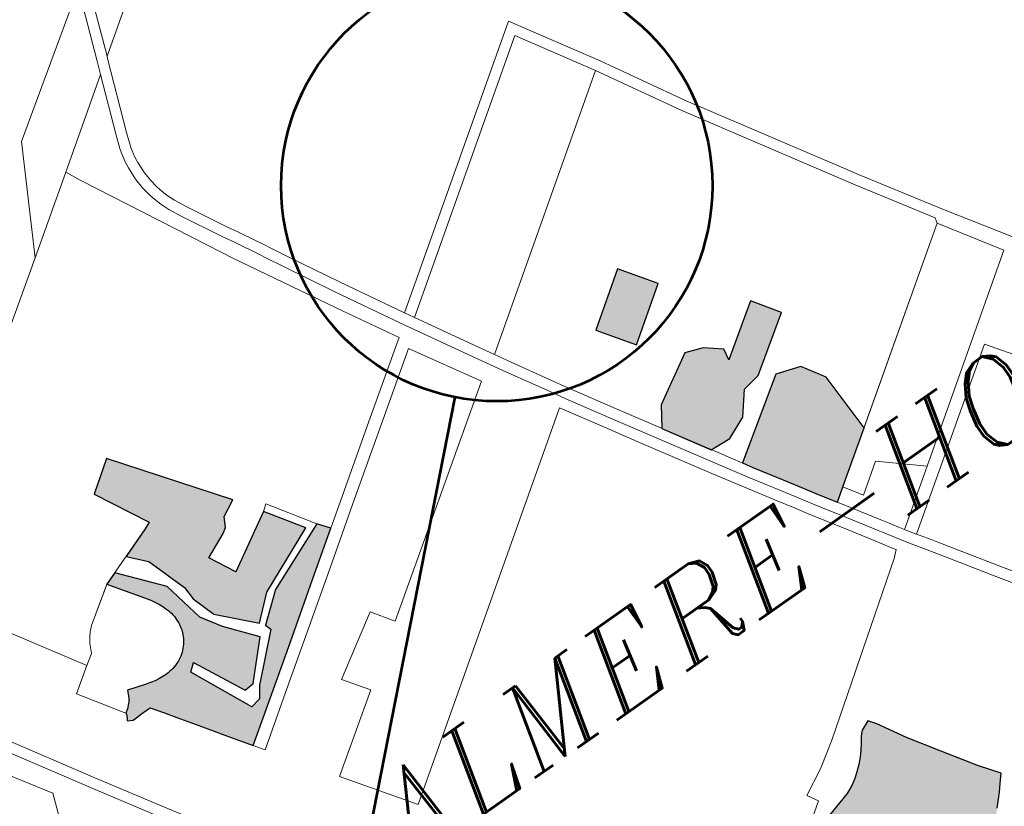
# Model space of a CAD drawing. Header units: metres. Extents: x 149090 to 149776, y 485756 to 486362.
# Tile 64 of 93: x 149605 to 149619, y 486302 to 486313. Entities that reach past the tile are written whole.
import ezdxf

# ---------------------------------------------------------------- set-up
doc = ezdxf.new("R2010")
doc.units = ezdxf.units.M
doc.header["$MEASUREMENT"] = 0
for name, color, linetype, lineweight in [('WVB-pen-brm-dik 018', 6, 'Continuous', 13), ('WVB-raster-20%', 254, 'Continuous', 30), ('WVB-raster-60%', 253, 'Continuous', 30), ('WVB-tekst-dik 035', 1, 'Continuous', 40), ('WVB-tekst-dik 050', 1, 'Continuous', 53)]:
    doc.layers.add(name, color=color, linetype=linetype, lineweight=lineweight)
doc.styles.add('1 200   cursief   0.18', font='ITALICS.shx', dxfattribs={"height": 0.36})

# ---------------------------------------------------------------- blocks, each defined once
blk = doc.blocks.new('INZET')
at = {"layer": 'WVB-raster-20%', "ltscale": 0.5, "extrusion": (0, 0, -1)}
for points in [[(0.049664, -0.087527), (0.048998, -0.086942), (0.047093, -0.086105), (0.047782, -0.08506), (0.049376, -0.085986), (0.049768, -0.085237), (0.049051, -0.084915), (0.048901, -0.084818), (0.048763, -0.084548), (0.048297, -0.084303), (0.050498, -0.081354), (0.051349, -0.081966), (0.050549, -0.08348), (0.050744, -0.083563), (0.051623, -0.083885), (0.051184, -0.084365), (0.050794, -0.085518), (0.050776, -0.085914), (0.050551, -0.086592)], [(0.051761, -0.090203), (0.050512, -0.089323), (0.049262, -0.088444), (0.047626, -0.087292), (0.046527, -0.086517), (0.046777, -0.086196), (0.046888, -0.086242), (0.048758, -0.087022), (0.049561, -0.087668), (0.049503, -0.087846), (0.050657, -0.088932), (0.050868, -0.089243), (0.051175, -0.089305), (0.052004, -0.087539), (0.051783, -0.087366), (0.051058, -0.088822), (0.05077, -0.088797), (0.049869, -0.087848), (0.050557, -0.087015), (0.050923, -0.08644), (0.051165, -0.085221), (0.052137, -0.084073), (0.052503, -0.084207), (0.052331, -0.084453), (0.052051, -0.084854), (0.051759, -0.085273), (0.051717, -0.085345), (0.051676, -0.085417), (0.051633, -0.08551), (0.05159, -0.085604), (0.051557, -0.085702), (0.051524, -0.085799), (0.051513, -0.085848), (0.051502, -0.085897), (0.051495, -0.085958), (0.051487, -0.086018), (0.051484, -0.086139), (0.051491, -0.086216), (0.051497, -0.086277), (0.051521, -0.086396), (0.051532, -0.086433), (0.051544, -0.08647), (0.051582, -0.086565), (0.051631, -0.086656), (0.051656, -0.086697), (0.05169, -0.086743), (0.051724, -0.08679), (0.0518, -0.086875), (0.051843, -0.086914), (0.051886, -0.086952), (0.051932, -0.086986), (0.051979, -0.087019), (0.052028, -0.087048), (0.052078, -0.087077), (0.05212, -0.087096), (0.052163, -0.087115), (0.052221, -0.087134), (0.05228, -0.087154), (0.05234, -0.087167), (0.0524, -0.087181), (0.052461, -0.087188), (0.052523, -0.087195), (0.052584, -0.087196), (0.052652, -0.087196), (0.052839, -0.087183), (0.052931, -0.087167), (0.053023, -0.087151), (0.053113, -0.087125), (0.053203, -0.087099), (0.053466, -0.08702), (0.053728, -0.086941), (0.053775, -0.087037), (0.053821, -0.087133), (0.053851, -0.087173), (0.053881, -0.087214), (0.053916, -0.087252), (0.05395, -0.08729), (0.053989, -0.087325), (0.054027, -0.087359), (0.054069, -0.087389), (0.054128, -0.087432), (0.054129, -0.087437), (0.05413, -0.08744), (0.054131, -0.087444), (0.054132, -0.087448), (0.054132, -0.08745), (0.054133, -0.087454), (0.054134, -0.087457), (0.054135, -0.087461), (0.054136, -0.087465), (0.054137, -0.087468), (0.054138, -0.087472), (0.054139, -0.087476), (0.054141, -0.087479), (0.054142, -0.087483), (0.054143, -0.087487), (0.054145, -0.087491), (0.054146, -0.087494), (0.054147, -0.087497), (0.054149, -0.087501), (0.05415, -0.087504), (0.054151, -0.087507), (0.054153, -0.08751), (0.054154, -0.087513), (0.054155, -0.087516), (0.054157, -0.087519), (0.054158, -0.087522), (0.054159, -0.087524), (0.054161, -0.087527), (0.054162, -0.08753), (0.054164, -0.087533), (0.054165, -0.087535), (0.054166, -0.087537), (0.054168, -0.087541), (0.054169, -0.087543), (0.054171, -0.087546), (0.054173, -0.087549), (0.054174, -0.087552), (0.054176, -0.087554), (0.054177, -0.087557), (0.054179, -0.087559), (0.054181, -0.087562), (0.054184, -0.087566), (0.054228, -0.087627), (0.05408, -0.087706), (0.053998, -0.087705), (0.053788, -0.087702), (0.053599, -0.087699), (0.05349, -0.087698), (0.053266, -0.088023), (0.053041, -0.088348), (0.05298, -0.088438), (0.052677, -0.088876), (0.052374, -0.089314), (0.052317, -0.089398), (0.052052, -0.089781)]]:
    blk.add_hatch(color=256, dxfattribs=at).paths.add_polyline_path(points)
at = {"layer": 'WVB-raster-20%', "ltscale": 0.5}
for points in [[(-0.036668, -0.087243), (-0.037362, -0.086263), (-0.035888, -0.08522), (-0.035194, -0.0862)], [(-0.036047, -0.090859), (-0.036651, -0.090817), (-0.037436, -0.089545), (-0.03707, -0.088995), (-0.035701, -0.088203), (-0.035205, -0.088375), (-0.034763, -0.088735), (-0.034814, -0.089058), (-0.033383, -0.088074), (-0.032864, -0.088828), (-0.034401, -0.089885), (-0.034926, -0.089974), (-0.035411, -0.090582)], [(-0.034633, -0.094024), (-0.034945, -0.093538), (-0.035183, -0.093163), (-0.035468, -0.092712), (-0.035989, -0.091884), (-0.036156, -0.091616), (-0.033983, -0.090138), (-0.033292, -0.090365), (-0.032891, -0.091008), (-0.032838, -0.09276), (-0.034264, -0.093764)]]:
    blk.add_hatch(color=256, dxfattribs=at).paths.add_polyline_path(points)
at = {"layer": 'WVB-raster-20%'}
blk.add_hatch(color=256, dxfattribs=at).paths.add_polyline_path([(-0.03948, -0.105545), (-0.039743, -0.105255), (-0.040178, -0.104898), (-0.040814, -0.104276), (-0.041049, -0.104023), (-0.041507, -0.103635), (-0.042106, -0.103102), (-0.042424, -0.102755), (-0.041132, -0.101767), (-0.040902, -0.101659), (-0.040017, -0.101414), (-0.040132, -0.101289), (-0.040249, -0.101113), (-0.039073, -0.100782), (-0.038829, -0.100674), (-0.038656, -0.100562), (-0.038501, -0.10044), (-0.038337, -0.100309), (-0.038192, -0.100168), (-0.038061, -0.100013), (-0.037939, -0.099863), (-0.037826, -0.099699), (-0.037713, -0.099589), (-0.037439, -0.099461), (-0.037279, -0.099681), (-0.036825, -0.100459), (-0.036278, -0.101296), (-0.035646, -0.102251), (-0.035254, -0.102784), (-0.035441, -0.103), (-0.035586, -0.103178), (-0.035731, -0.103328), (-0.0359, -0.103511), (-0.036053, -0.103664), (-0.036236, -0.103809), (-0.036428, -0.10394), (-0.036606, -0.104053), (-0.036812, -0.104156), (-0.037094, -0.104292), (-0.037295, -0.104381), (-0.037529, -0.104432), (-0.038389, -0.104501), (-0.038318, -0.104669), (-0.038162, -0.104937), (-0.038646, -0.105123), (-0.038881, -0.105208), (-0.039063, -0.105301), (-0.039232, -0.1054)])
at = {"layer": 'WVB-pen-brm-dik 018'}
for p, q in [((-0.034593, -0.06557), (-0.044058, -0.072243)), ((-0.044058, -0.072243), (-0.034593, -0.06557)), ((-0.043616, -0.070227), (-0.047357, -0.072809)), ((-0.047357, -0.072809), (-0.043616, -0.070227)), ((-0.043694, -0.070434), (-0.04436, -0.072192)), ((-0.04436, -0.072192), (-0.043694, -0.070434)), ((-0.044058, -0.072243), (-0.043414, -0.07054)), ((-0.043414, -0.07054), (-0.044058, -0.072243)), ((-0.044079, -0.072299), (-0.044835, -0.074278)), ((-0.044835, -0.074278), (-0.044079, -0.072299)), ((-0.04436, -0.072192), (-0.044497, -0.072553)), ((-0.044497, -0.072553), (-0.04436, -0.072192)), ((-0.044058, -0.072243), (-0.044079, -0.072299)), ((-0.044079, -0.072299), (-0.044058, -0.072243)), ((-0.046848, -0.07421), (-0.044497, -0.072553)), ((-0.044497, -0.072553), (-0.046848, -0.07421)), ((-0.044497, -0.072553), (-0.045117, -0.074176)), ((-0.045117, -0.074176), (-0.044497, -0.072553)), ((-0.047357, -0.072809), (-0.04891, -0.075663)), ((-0.04891, -0.075663), (-0.047357, -0.072809)), ((-0.046848, -0.07421), (-0.04891, -0.075663)), ((-0.04891, -0.075663), (-0.046848, -0.07421)), ((-0.046651, -0.074622), (-0.046848, -0.07421)), ((-0.046848, -0.07421), (-0.046651, -0.074622)), ((-0.045117, -0.074176), (-0.045243, -0.074538)), ((-0.045243, -0.074538), (-0.045117, -0.074176)), ((-0.045243, -0.074538), (-0.045274, -0.074643)), ((-0.045274, -0.074643), (-0.045243, -0.074538)), ((-0.044835, -0.074278), (-0.044957, -0.074629)), ((-0.044957, -0.074629), (-0.044835, -0.074278)), ((-0.044585, -0.078541), (-0.046651, -0.074622)), ((-0.046651, -0.074622), (-0.044585, -0.078541)), ((-0.045274, -0.074643), (-0.045334, -0.074929)), ((-0.045334, -0.074929), (-0.045274, -0.074643)), ((-0.044982, -0.074716), (-0.045037, -0.074976)), ((-0.045037, -0.074976), (-0.044982, -0.074716)), ((-0.044957, -0.074629), (-0.044982, -0.074716)), ((-0.044982, -0.074716), (-0.044957, -0.074629)), ((-0.045334, -0.074929), (-0.045354, -0.075112)), ((-0.045354, -0.075112), (-0.045334, -0.074929)), ((-0.045037, -0.074976), (-0.045056, -0.075144)), ((-0.045056, -0.075144), (-0.045037, -0.074976)), ((-0.045354, -0.075112), (-0.045372, -0.075482)), ((-0.045372, -0.075482), (-0.045354, -0.075112)), ((-0.045056, -0.075144), (-0.045071, -0.075479)), ((-0.045071, -0.075479), (-0.045056, -0.075144)), ((-0.045372, -0.075482), (-0.045352, -0.075792)), ((-0.045352, -0.075792), (-0.045372, -0.075482)), ((-0.045071, -0.075479), (-0.045053, -0.075759)), ((-0.045053, -0.075759), (-0.045071, -0.075479)), ((-0.04891, -0.075663), (-0.051527, -0.077486)), ((-0.051527, -0.077486), (-0.04891, -0.075663)), ((-0.045352, -0.075792), (-0.04531, -0.076057)), ((-0.04531, -0.076057), (-0.045352, -0.075792)), ((-0.045053, -0.075759), (-0.045015, -0.076001)), ((-0.045015, -0.076001), (-0.045053, -0.075759)), ((-0.04531, -0.076057), (-0.045283, -0.076181)), ((-0.045283, -0.076181), (-0.04531, -0.076057)), ((-0.045283, -0.076181), (-0.045201, -0.076454)), ((-0.045201, -0.076454), (-0.045283, -0.076181)), ((-0.045015, -0.076001), (-0.044992, -0.076106)), ((-0.044992, -0.076106), (-0.045015, -0.076001)), ((-0.044992, -0.076106), (-0.044917, -0.076358)), ((-0.044917, -0.076358), (-0.044992, -0.076106)), ((-0.045201, -0.076454), (-0.045105, -0.076704)), ((-0.045105, -0.076704), (-0.045201, -0.076454)), ((-0.044917, -0.076358), (-0.04483, -0.076583)), ((-0.04483, -0.076583), (-0.044917, -0.076358)), ((-0.045105, -0.076704), (-0.044932, -0.077051)), ((-0.044932, -0.077051), (-0.045105, -0.076704)), ((-0.04483, -0.076583), (-0.044666, -0.076913)), ((-0.044666, -0.076913), (-0.04483, -0.076583)), ((-0.044666, -0.076913), (-0.044055, -0.07804)), ((-0.044055, -0.07804), (-0.044666, -0.076913)), ((-0.044932, -0.077051), (-0.044318, -0.078185)), ((-0.044318, -0.078185), (-0.044932, -0.077051)), ((-0.044055, -0.07804), (-0.043891, -0.07833)), ((-0.043891, -0.07833), (-0.044055, -0.07804)), ((-0.041418, -0.082814), (-0.034394, -0.077861)), ((-0.034394, -0.077861), (-0.041418, -0.082814)), ((-0.034394, -0.077861), (-0.032956, -0.080222)), ((-0.032956, -0.080222), (-0.034394, -0.077861)), ((-0.044318, -0.078185), (-0.044153, -0.078478)), ((-0.044153, -0.078478), (-0.044318, -0.078185)), ((-0.043891, -0.07833), (-0.04385, -0.078404)), ((-0.04385, -0.078404), (-0.043891, -0.07833)), ((-0.034483, -0.078291), (-0.041269, -0.083076)), ((-0.041269, -0.083076), (-0.034483, -0.078291)), ((-0.033216, -0.080371), (-0.034483, -0.078291)), ((-0.034483, -0.078291), (-0.033216, -0.080371)), ((-0.044153, -0.078478), (-0.044112, -0.07855)), ((-0.044112, -0.07855), (-0.044153, -0.078478)), ((-0.044112, -0.07855), (-0.043783, -0.079155)), ((-0.043783, -0.079155), (-0.044112, -0.07855)), ((-0.04385, -0.078404), (-0.043517, -0.079014)), ((-0.043517, -0.079014), (-0.04385, -0.078404)), ((-0.043166, -0.081105), (-0.044445, -0.078811)), ((-0.044445, -0.078811), (-0.043166, -0.081105)), ((-0.043783, -0.079155), (-0.043671, -0.07937)), ((-0.043671, -0.07937), (-0.043783, -0.079155)), ((-0.043517, -0.079014), (-0.043406, -0.07923)), ((-0.043406, -0.07923), (-0.043517, -0.079014)), ((-0.043671, -0.07937), (-0.043432, -0.079811)), ((-0.043432, -0.079811), (-0.043671, -0.07937)), ((-0.043406, -0.07923), (-0.043169, -0.079667)), ((-0.043169, -0.079667), (-0.043406, -0.07923)), ((-0.043169, -0.079667), (-0.042773, -0.080383)), ((-0.042773, -0.080383), (-0.043169, -0.079667)), ((-0.043432, -0.079811), (-0.043036, -0.080528)), ((-0.043036, -0.080528), (-0.043432, -0.079811)), ((-0.032956, -0.080222), (-0.031641, -0.082505)), ((-0.031641, -0.082505), (-0.032956, -0.080222)), ((-0.043036, -0.080528), (-0.042656, -0.08122)), ((-0.042656, -0.08122), (-0.043036, -0.080528)), ((-0.042773, -0.080383), (-0.042394, -0.081075)), ((-0.042394, -0.081075), (-0.042773, -0.080383)), ((-0.033216, -0.080371), (-0.040046, -0.085198)), ((-0.040046, -0.085198), (-0.033216, -0.080371)), ((-0.031899, -0.082659), (-0.033216, -0.080371)), ((-0.033216, -0.080371), (-0.031899, -0.082659)), ((-0.042394, -0.081075), (-0.041418, -0.082814)), ((-0.041418, -0.082814), (-0.042394, -0.081075)), ((-0.042877, -0.081619), (-0.043166, -0.081105)), ((-0.043166, -0.081105), (-0.042877, -0.081619)), ((-0.042656, -0.08122), (-0.041615, -0.083076)), ((-0.041615, -0.083076), (-0.042656, -0.08122)), ((-0.041933, -0.083289), (-0.042877, -0.081619)), ((-0.042877, -0.081619), (-0.041933, -0.083289)), ((-0.056646, -0.081866), (-0.054252, -0.085732)), ((-0.054252, -0.085732), (-0.056646, -0.081866)), ((-0.029439, -0.086654), (-0.031899, -0.082659)), ((-0.031899, -0.082659), (-0.029439, -0.086654)), ((-0.031641, -0.082505), (-0.029183, -0.086497)), ((-0.029183, -0.086497), (-0.031641, -0.082505)), ((-0.041353, -0.082929), (-0.041418, -0.082814)), ((-0.041418, -0.082814), (-0.041353, -0.082929)), ((-0.041269, -0.083076), (-0.041353, -0.082929)), ((-0.041353, -0.082929), (-0.041269, -0.083076)), ((-0.041615, -0.083076), (-0.041471, -0.083326)), ((-0.041471, -0.083326), (-0.041615, -0.083076)), ((-0.041211, -0.083177), (-0.041269, -0.083076)), ((-0.041269, -0.083076), (-0.041211, -0.083177)), ((-0.040358, -0.084661), (-0.041211, -0.083177)), ((-0.041211, -0.083177), (-0.040358, -0.084661)), ((-0.044073, -0.084788), (-0.042154, -0.083437)), ((-0.042154, -0.083437), (-0.044073, -0.084788)), ((-0.042154, -0.083437), (-0.041933, -0.083289)), ((-0.041933, -0.083289), (-0.042154, -0.083437)), ((-0.041471, -0.083326), (-0.040618, -0.084811)), ((-0.040618, -0.084811), (-0.041471, -0.083326)), ((-0.059904, -0.083625), (-0.057063, -0.088081)), ((-0.057063, -0.088081), (-0.059904, -0.083625)), ((-0.041896, -0.083681), (-0.043627, -0.0849)), ((-0.043627, -0.0849), (-0.041896, -0.083681)), ((-0.040763, -0.085589), (-0.041896, -0.083681)), ((-0.041896, -0.083681), (-0.040763, -0.085589)), ((-0.052503, -0.084207), (-0.053508, -0.084902)), ((-0.053508, -0.084902), (-0.052504, -0.084208)), ((-0.052051, -0.084854), (-0.052503, -0.084207)), ((-0.052331, -0.084453), (-0.052051, -0.084854)), ((-0.056087, -0.088615), (-0.058406, -0.084836)), ((-0.058406, -0.084836), (-0.056087, -0.088615)), ((-0.058152, -0.084675), (-0.055832, -0.088457)), ((-0.055832, -0.088457), (-0.058152, -0.084675)), ((-0.053638, -0.085018), (-0.053508, -0.084902)), ((-0.053508, -0.084902), (-0.053638, -0.085018)), ((-0.052051, -0.084854), (-0.051759, -0.085273)), ((-0.051759, -0.085273), (-0.052051, -0.084854)), ((-0.045991, -0.086139), (-0.044073, -0.084788)), ((-0.044073, -0.084788), (-0.045991, -0.086139)), ((-0.043627, -0.0849), (-0.045545, -0.086251)), ((-0.045545, -0.086251), (-0.043627, -0.0849)), ((-0.040618, -0.084811), (-0.040106, -0.085692)), ((-0.040106, -0.085692), (-0.040618, -0.084811)), ((-0.040046, -0.085198), (-0.040358, -0.084661)), ((-0.040358, -0.084661), (-0.040046, -0.085198)), ((-0.053838, -0.085279), (-0.053732, -0.085126)), ((-0.053732, -0.085126), (-0.053838, -0.085279)), ((-0.053732, -0.085126), (-0.053638, -0.085018)), ((-0.053638, -0.085018), (-0.053732, -0.085126)), ((-0.053951, -0.08553), (-0.053838, -0.085279)), ((-0.053838, -0.085279), (-0.053951, -0.08553)), ((-0.051759, -0.085273), (-0.051717, -0.085345)), ((-0.051717, -0.085345), (-0.051759, -0.085273)), ((-0.051717, -0.085345), (-0.051676, -0.085417)), ((-0.051676, -0.085417), (-0.051717, -0.085345)), ((-0.051676, -0.085417), (-0.051633, -0.08551)), ((-0.051633, -0.08551), (-0.051676, -0.085417)), ((-0.040046, -0.085198), (-0.039847, -0.08554)), ((-0.039847, -0.08554), (-0.040046, -0.085198)), ((-0.054937, -0.086207), (-0.054252, -0.085732)), ((-0.054252, -0.085732), (-0.054937, -0.086207)), ((-0.054252, -0.085732), (-0.053951, -0.08553)), ((-0.053951, -0.08553), (-0.054252, -0.085732)), ((-0.051633, -0.08551), (-0.05159, -0.085604)), ((-0.05159, -0.085604), (-0.051633, -0.08551)), ((-0.05159, -0.085604), (-0.051557, -0.085702)), ((-0.051557, -0.085702), (-0.05159, -0.085604)), ((-0.051557, -0.085702), (-0.051524, -0.085799)), ((-0.051524, -0.085799), (-0.051557, -0.085702)), ((-0.046557, -0.089654), (-0.040763, -0.085589)), ((-0.040763, -0.085589), (-0.046557, -0.089654)), ((-0.040106, -0.085692), (-0.039376, -0.086926)), ((-0.039376, -0.086926), (-0.040106, -0.085692)), ((-0.039847, -0.08554), (-0.039118, -0.086773)), ((-0.039118, -0.086773), (-0.039847, -0.08554)), ((-0.051524, -0.085799), (-0.051513, -0.085848)), ((-0.051513, -0.085848), (-0.051524, -0.085799)), ((-0.051513, -0.085848), (-0.051502, -0.085897)), ((-0.051502, -0.085897), (-0.051513, -0.085848)), ((-0.051502, -0.085897), (-0.051495, -0.085958)), ((-0.051495, -0.085958), (-0.051502, -0.085897)), ((-0.051495, -0.085958), (-0.051487, -0.086018)), ((-0.051487, -0.086018), (-0.051495, -0.085958)), ((-0.054128, -0.087432), (-0.054937, -0.086207)), ((-0.054937, -0.086207), (-0.054128, -0.087432)), ((-0.051497, -0.086277), (-0.051521, -0.086396)), ((-0.051521, -0.086396), (-0.051497, -0.086277)), ((-0.051491, -0.086216), (-0.051497, -0.086277)), ((-0.051497, -0.086277), (-0.051491, -0.086216)), ((-0.051484, -0.086139), (-0.051491, -0.086216)), ((-0.051491, -0.086216), (-0.051484, -0.086139)), ((-0.051487, -0.086018), (-0.051484, -0.086139)), ((-0.051484, -0.086139), (-0.051487, -0.086018)), ((-0.047626, -0.087292), (-0.045991, -0.086139)), ((-0.045991, -0.086139), (-0.047626, -0.087292)), ((-0.045545, -0.086251), (-0.047181, -0.087404)), ((-0.047181, -0.087404), (-0.045545, -0.086251)), ((-0.051544, -0.08647), (-0.051582, -0.086565)), ((-0.051582, -0.086565), (-0.051544, -0.08647)), ((-0.051532, -0.086433), (-0.051544, -0.08647)), ((-0.051544, -0.08647), (-0.051532, -0.086433)), ((-0.051521, -0.086396), (-0.051532, -0.086433)), ((-0.051532, -0.086433), (-0.051521, -0.086396)), ((-0.029183, -0.086497), (-0.028904, -0.08695)), ((-0.028904, -0.08695), (-0.029183, -0.086497)), ((-0.051724, -0.08679), (-0.0518, -0.086875)), ((-0.0518, -0.086875), (-0.051724, -0.08679)), ((-0.05169, -0.086743), (-0.051724, -0.08679)), ((-0.051724, -0.08679), (-0.05169, -0.086743)), ((-0.051656, -0.086697), (-0.05169, -0.086743)), ((-0.05169, -0.086743), (-0.051656, -0.086697)), ((-0.051631, -0.086656), (-0.051656, -0.086697)), ((-0.051656, -0.086697), (-0.051631, -0.086656)), ((-0.051582, -0.086565), (-0.051631, -0.086656)), ((-0.051631, -0.086656), (-0.051582, -0.086565)), ((-0.039118, -0.086773), (-0.038884, -0.087167)), ((-0.038884, -0.087167), (-0.039118, -0.086773)), ((-0.029158, -0.087109), (-0.029439, -0.086654)), ((-0.029439, -0.086654), (-0.029158, -0.087109)), ((-0.053775, -0.087037), (-0.053821, -0.087133)), ((-0.053821, -0.087133), (-0.053775, -0.087037)), ((-0.053728, -0.086941), (-0.053775, -0.087037)), ((-0.053775, -0.087037), (-0.053728, -0.086941)), ((-0.053466, -0.08702), (-0.053728, -0.086941)), ((-0.053728, -0.086941), (-0.053466, -0.08702)), ((-0.053203, -0.087099), (-0.053466, -0.08702)), ((-0.053466, -0.08702), (-0.053203, -0.087099)), ((-0.053113, -0.087125), (-0.053203, -0.087099)), ((-0.053203, -0.087099), (-0.053113, -0.087125)), ((-0.05212, -0.087096), (-0.052163, -0.087115)), ((-0.052163, -0.087115), (-0.05212, -0.087096)), ((-0.052078, -0.087077), (-0.05212, -0.087096)), ((-0.05212, -0.087096), (-0.052078, -0.087077)), ((-0.052028, -0.087048), (-0.052078, -0.087077)), ((-0.052078, -0.087077), (-0.052028, -0.087048)), ((-0.051979, -0.087019), (-0.052028, -0.087048)), ((-0.052028, -0.087048), (-0.051979, -0.087019)), ((-0.051932, -0.086986), (-0.051979, -0.087019)), ((-0.051979, -0.087019), (-0.051932, -0.086986)), ((-0.051886, -0.086952), (-0.051932, -0.086986)), ((-0.051932, -0.086986), (-0.051886, -0.086952)), ((-0.051843, -0.086914), (-0.051886, -0.086952)), ((-0.051886, -0.086952), (-0.051843, -0.086914)), ((-0.0518, -0.086875), (-0.051843, -0.086914)), ((-0.051843, -0.086914), (-0.0518, -0.086875)), ((-0.039376, -0.086926), (-0.039142, -0.087321)), ((-0.039142, -0.087321), (-0.039376, -0.086926)), ((-0.028904, -0.08695), (-0.027549, -0.089088)), ((-0.027549, -0.089088), (-0.028904, -0.08695)), ((-0.054027, -0.087359), (-0.054069, -0.087389)), ((-0.054069, -0.087389), (-0.054027, -0.087359)), ((-0.053989, -0.087325), (-0.054027, -0.087359)), ((-0.054027, -0.087359), (-0.053989, -0.087325)), ((-0.05395, -0.08729), (-0.053989, -0.087325)), ((-0.053989, -0.087325), (-0.05395, -0.08729)), ((-0.053916, -0.087252), (-0.05395, -0.08729)), ((-0.05395, -0.08729), (-0.053916, -0.087252)), ((-0.053881, -0.087214), (-0.053916, -0.087252)), ((-0.053916, -0.087252), (-0.053881, -0.087214)), ((-0.053851, -0.087173), (-0.053881, -0.087214)), ((-0.053881, -0.087214), (-0.053851, -0.087173)), ((-0.053821, -0.087133), (-0.053851, -0.087173)), ((-0.053851, -0.087173), (-0.053821, -0.087133)), ((-0.053023, -0.087151), (-0.053113, -0.087125)), ((-0.053113, -0.087125), (-0.053023, -0.087151)), ((-0.052931, -0.087167), (-0.053023, -0.087151)), ((-0.053023, -0.087151), (-0.052931, -0.087167)), ((-0.052839, -0.087183), (-0.052931, -0.087167)), ((-0.052931, -0.087167), (-0.052839, -0.087183)), ((-0.052652, -0.087196), (-0.052839, -0.087183)), ((-0.052839, -0.087183), (-0.052652, -0.087196)), ((-0.052584, -0.087196), (-0.052652, -0.087196)), ((-0.052652, -0.087196), (-0.052584, -0.087196)), ((-0.052523, -0.087195), (-0.052584, -0.087196)), ((-0.052584, -0.087196), (-0.052523, -0.087195)), ((-0.052461, -0.087188), (-0.052523, -0.087195)), ((-0.052523, -0.087195), (-0.052461, -0.087188)), ((-0.0524, -0.087181), (-0.052461, -0.087188)), ((-0.052461, -0.087188), (-0.0524, -0.087181)), ((-0.05234, -0.087167), (-0.0524, -0.087181)), ((-0.0524, -0.087181), (-0.05234, -0.087167)), ((-0.05228, -0.087154), (-0.05234, -0.087167)), ((-0.05234, -0.087167), (-0.05228, -0.087154)), ((-0.052221, -0.087134), (-0.05228, -0.087154)), ((-0.05228, -0.087154), (-0.052221, -0.087134)), ((-0.052163, -0.087115), (-0.052221, -0.087134)), ((-0.052221, -0.087134), (-0.052163, -0.087115)), ((-0.049262, -0.088444), (-0.047626, -0.087292)), ((-0.047626, -0.087292), (-0.049262, -0.088444)), ((-0.039142, -0.087321), (-0.038461, -0.088445)), ((-0.038461, -0.088445), (-0.039142, -0.087321)), ((-0.038884, -0.087167), (-0.038204, -0.088289)), ((-0.038204, -0.088289), (-0.038884, -0.087167)), ((-0.027871, -0.08914), (-0.029158, -0.087109)), ((-0.029158, -0.087109), (-0.027871, -0.08914)), ((-0.054184, -0.087566), (-0.054228, -0.087627)), ((-0.054228, -0.087627), (-0.054184, -0.087566)), ((-0.054228, -0.087627), (-0.05408, -0.087706)), ((-0.05408, -0.087706), (-0.054228, -0.087627)), ((-0.054181, -0.087562), (-0.054184, -0.087566)), ((-0.054184, -0.087566), (-0.054181, -0.087562)), ((-0.054179, -0.087559), (-0.054181, -0.087562)), ((-0.054181, -0.087562), (-0.054179, -0.087559)), ((-0.054177, -0.087557), (-0.054179, -0.087559)), ((-0.054179, -0.087559), (-0.054177, -0.087557)), ((-0.054176, -0.087554), (-0.054177, -0.087557)), ((-0.054177, -0.087557), (-0.054176, -0.087554)), ((-0.054174, -0.087552), (-0.054176, -0.087554)), ((-0.054176, -0.087554), (-0.054174, -0.087552)), ((-0.054173, -0.087549), (-0.054174, -0.087552)), ((-0.054174, -0.087552), (-0.054173, -0.087549)), ((-0.054171, -0.087546), (-0.054173, -0.087549)), ((-0.054173, -0.087549), (-0.054171, -0.087546)), ((-0.054169, -0.087543), (-0.054171, -0.087546)), ((-0.054171, -0.087546), (-0.054169, -0.087543)), ((-0.054168, -0.087541), (-0.054169, -0.087543)), ((-0.054169, -0.087543), (-0.054168, -0.087541)), ((-0.054166, -0.087537), (-0.054168, -0.087541)), ((-0.054168, -0.087541), (-0.054166, -0.087537)), ((-0.054165, -0.087535), (-0.054166, -0.087537)), ((-0.054166, -0.087537), (-0.054165, -0.087535)), ((-0.054164, -0.087533), (-0.054165, -0.087535)), ((-0.054165, -0.087535), (-0.054164, -0.087533)), ((-0.054162, -0.08753), (-0.054164, -0.087533)), ((-0.054164, -0.087533), (-0.054162, -0.08753)), ((-0.054161, -0.087527), (-0.054162, -0.08753)), ((-0.054162, -0.08753), (-0.054161, -0.087527)), ((-0.054159, -0.087524), (-0.054161, -0.087527)), ((-0.054161, -0.087527), (-0.054159, -0.087524)), ((-0.054158, -0.087522), (-0.054159, -0.087524)), ((-0.054159, -0.087524), (-0.054158, -0.087522)), ((-0.054157, -0.087519), (-0.054158, -0.087522)), ((-0.054158, -0.087522), (-0.054157, -0.087519)), ((-0.054155, -0.087516), (-0.054157, -0.087519)), ((-0.054157, -0.087519), (-0.054155, -0.087516)), ((-0.054154, -0.087513), (-0.054155, -0.087516)), ((-0.054155, -0.087516), (-0.054154, -0.087513)), ((-0.054153, -0.08751), (-0.054154, -0.087513)), ((-0.054154, -0.087513), (-0.054153, -0.08751)), ((-0.054151, -0.087507), (-0.054153, -0.08751)), ((-0.054153, -0.08751), (-0.054151, -0.087507)), ((-0.05415, -0.087504), (-0.054151, -0.087507)), ((-0.054151, -0.087507), (-0.05415, -0.087504)), ((-0.054149, -0.087501), (-0.05415, -0.087504)), ((-0.05415, -0.087504), (-0.054149, -0.087501)), ((-0.054147, -0.087497), (-0.054149, -0.087501)), ((-0.054149, -0.087501), (-0.054147, -0.087497)), ((-0.054146, -0.087494), (-0.054147, -0.087497)), ((-0.054147, -0.087497), (-0.054146, -0.087494)), ((-0.054145, -0.087491), (-0.054146, -0.087494)), ((-0.054146, -0.087494), (-0.054145, -0.087491)), ((-0.054143, -0.087487), (-0.054145, -0.087491)), ((-0.054145, -0.087491), (-0.054143, -0.087487)), ((-0.054142, -0.087483), (-0.054143, -0.087487)), ((-0.054143, -0.087487), (-0.054142, -0.087483)), ((-0.054141, -0.087479), (-0.054142, -0.087483)), ((-0.054142, -0.087483), (-0.054141, -0.087479)), ((-0.054139, -0.087476), (-0.054141, -0.087479)), ((-0.054141, -0.087479), (-0.054139, -0.087476)), ((-0.054138, -0.087472), (-0.054139, -0.087476)), ((-0.054139, -0.087476), (-0.054138, -0.087472)), ((-0.054137, -0.087468), (-0.054138, -0.087472)), ((-0.054138, -0.087472), (-0.054137, -0.087468)), ((-0.054136, -0.087465), (-0.054137, -0.087468)), ((-0.054137, -0.087468), (-0.054136, -0.087465)), ((-0.054135, -0.087461), (-0.054136, -0.087465)), ((-0.054136, -0.087465), (-0.054135, -0.087461)), ((-0.054134, -0.087457), (-0.054135, -0.087461)), ((-0.054135, -0.087461), (-0.054134, -0.087457)), ((-0.054133, -0.087454), (-0.054134, -0.087457)), ((-0.054134, -0.087457), (-0.054133, -0.087454)), ((-0.054132, -0.08745), (-0.054133, -0.087454)), ((-0.054133, -0.087454), (-0.054132, -0.08745)), ((-0.054131, -0.087444), (-0.054132, -0.087448)), ((-0.054132, -0.087448), (-0.054131, -0.087444)), ((-0.054132, -0.087448), (-0.054132, -0.08745)), ((-0.054132, -0.08745), (-0.054132, -0.087448)), ((-0.05413, -0.08744), (-0.054131, -0.087444)), ((-0.054131, -0.087444), (-0.05413, -0.08744)), ((-0.054129, -0.087437), (-0.05413, -0.08744)), ((-0.05413, -0.08744), (-0.054129, -0.087437)), ((-0.054128, -0.087433), (-0.054129, -0.087437)), ((-0.054129, -0.087437), (-0.054128, -0.087433)), ((-0.054069, -0.087389), (-0.054128, -0.087432)), ((-0.054128, -0.087432), (-0.054069, -0.087389)), ((-0.054128, -0.087432), (-0.054128, -0.087433)), ((-0.054128, -0.087433), (-0.054128, -0.087432)), ((-0.03942, -0.087441), (-0.048964, -0.094173)), ((-0.048964, -0.094173), (-0.03942, -0.087441)), ((-0.047181, -0.087404), (-0.048817, -0.088556)), ((-0.048817, -0.088556), (-0.047181, -0.087404)), ((-0.038717, -0.088601), (-0.03942, -0.087441)), ((-0.03942, -0.087441), (-0.038717, -0.088601)), ((-0.05408, -0.087706), (-0.053998, -0.087705)), ((-0.053998, -0.087705), (-0.05408, -0.087706)), ((-0.053998, -0.087705), (-0.053788, -0.087702)), ((-0.053788, -0.087702), (-0.053998, -0.087705)), ((-0.053788, -0.087702), (-0.053599, -0.087699)), ((-0.053599, -0.087699), (-0.053788, -0.087702)), ((-0.053599, -0.087699), (-0.05349, -0.087698)), ((-0.05349, -0.087698), (-0.053599, -0.087699)), ((-0.05349, -0.087698), (-0.053266, -0.088023)), ((-0.053266, -0.088023), (-0.05349, -0.087698)), ((-0.057063, -0.088081), (-0.05746, -0.089161)), ((-0.05746, -0.089161), (-0.057063, -0.088081)), ((-0.053266, -0.088023), (-0.053041, -0.088348)), ((-0.053041, -0.088348), (-0.053266, -0.088023)), ((-0.055832, -0.088457), (-0.053393, -0.092355)), ((-0.053393, -0.092355), (-0.055832, -0.088457)), ((-0.053041, -0.088348), (-0.05298, -0.088438)), ((-0.05298, -0.088438), (-0.053041, -0.088348)), ((-0.05298, -0.088438), (-0.052677, -0.088876)), ((-0.052677, -0.088876), (-0.05298, -0.088438)), ((-0.050512, -0.089323), (-0.049262, -0.088444)), ((-0.049262, -0.088444), (-0.050512, -0.089323)), ((-0.038461, -0.088445), (-0.037946, -0.08929)), ((-0.037946, -0.08929), (-0.038461, -0.088445)), ((-0.038204, -0.088289), (-0.03769, -0.089133)), ((-0.03769, -0.089133), (-0.038204, -0.088289)), ((-0.053647, -0.092515), (-0.056087, -0.088615)), ((-0.056087, -0.088615), (-0.053647, -0.092515)), ((-0.048817, -0.088556), (-0.050066, -0.089435)), ((-0.050066, -0.089435), (-0.048817, -0.088556)), ((-0.038202, -0.089447), (-0.038717, -0.088601)), ((-0.038717, -0.088601), (-0.038202, -0.089447)), ((-0.052677, -0.088876), (-0.052374, -0.089314)), ((-0.052374, -0.089314), (-0.052677, -0.088876)), ((-0.048701, -0.090116), (-0.046979, -0.089042)), ((-0.046979, -0.089042), (-0.048701, -0.090116)), ((-0.046979, -0.089042), (-0.046557, -0.089654)), ((-0.046557, -0.089654), (-0.046979, -0.089042)), ((-0.03769, -0.089133), (-0.036506, -0.091051)), ((-0.036506, -0.091051), (-0.03769, -0.089133)), ((-0.027908, -0.089289), (-0.034633, -0.094024)), ((-0.034264, -0.093764), (-0.027908, -0.089289)), ((-0.027908, -0.089289), (-0.027871, -0.08914)), ((-0.027871, -0.08914), (-0.027908, -0.089289)), ((-0.026834, -0.090973), (-0.027908, -0.089289)), ((-0.027908, -0.089289), (-0.026834, -0.090973)), ((-0.027549, -0.089088), (-0.02615, -0.091214)), ((-0.02615, -0.091214), (-0.027549, -0.089088)), ((-0.052374, -0.089314), (-0.052317, -0.089398)), ((-0.052317, -0.089398), (-0.052374, -0.089314)), ((-0.052317, -0.089398), (-0.052052, -0.089781)), ((-0.052052, -0.089781), (-0.052317, -0.089398)), ((-0.051761, -0.090203), (-0.050512, -0.089323)), ((-0.050512, -0.089323), (-0.051761, -0.090203)), ((-0.050066, -0.089435), (-0.051563, -0.090489)), ((-0.051563, -0.090489), (-0.050066, -0.089435)), ((-0.037016, -0.091367), (-0.038202, -0.089447)), ((-0.038202, -0.089447), (-0.037016, -0.091367)), ((-0.037946, -0.08929), (-0.036761, -0.091209)), ((-0.036761, -0.091209), (-0.037946, -0.08929)), ((-0.052052, -0.089781), (-0.051761, -0.090203)), ((-0.051761, -0.090203), (-0.052052, -0.089781)), ((-0.051563, -0.090489), (-0.051761, -0.090203)), ((-0.051761, -0.090203), (-0.051563, -0.090489)), ((-0.048207, -0.090819), (-0.048701, -0.090116)), ((-0.048701, -0.090116), (-0.048207, -0.090819)), ((-0.050297, -0.092284), (-0.048207, -0.090819)), ((-0.048207, -0.090819), (-0.050297, -0.092284)), ((-0.036506, -0.091051), (-0.035989, -0.091884)), ((-0.035989, -0.091884), (-0.036506, -0.091051)), ((-0.032021, -0.094644), (-0.026834, -0.090973)), ((-0.026834, -0.090973), (-0.032021, -0.094644)), ((-0.036498, -0.092202), (-0.037016, -0.091367)), ((-0.037016, -0.091367), (-0.036498, -0.092202)), ((-0.036761, -0.091209), (-0.036243, -0.092043)), ((-0.036243, -0.092043), (-0.036761, -0.091209)), ((-0.035989, -0.091884), (-0.035468, -0.092712)), ((-0.035468, -0.092712), (-0.035989, -0.091884)), ((-0.048964, -0.094173), (-0.050297, -0.092284)), ((-0.050297, -0.092284), (-0.048964, -0.094173)), ((-0.035976, -0.093032), (-0.036498, -0.092202)), ((-0.036498, -0.092202), (-0.035976, -0.093032)), ((-0.036243, -0.092043), (-0.035722, -0.092872)), ((-0.035722, -0.092872), (-0.036243, -0.092043)), ((-0.035468, -0.092712), (-0.035183, -0.093163)), ((-0.035183, -0.093163), (-0.035468, -0.092712)), ((-0.028775, -0.092794), (-0.033353, -0.09601)), ((-0.033353, -0.09601), (-0.028775, -0.092794)), ((-0.023064, -0.100795), (-0.028775, -0.092794)), ((-0.028775, -0.092794), (-0.023064, -0.100795)), ((-0.03569, -0.093484), (-0.035976, -0.093032)), ((-0.035976, -0.093032), (-0.03569, -0.093484)), ((-0.035722, -0.092872), (-0.035436, -0.093323)), ((-0.035436, -0.093323), (-0.035722, -0.092872)), ((-0.035436, -0.093323), (-0.035198, -0.0937)), ((-0.035198, -0.0937), (-0.035436, -0.093323)), ((-0.035183, -0.093163), (-0.034945, -0.093538)), ((-0.034945, -0.093538), (-0.035183, -0.093163)), ((-0.035451, -0.093861), (-0.03569, -0.093484)), ((-0.03569, -0.093484), (-0.035451, -0.093861)), ((-0.034945, -0.093538), (-0.03442, -0.094354)), ((-0.03442, -0.094354), (-0.034945, -0.093538)), ((-0.034924, -0.094679), (-0.035451, -0.093861)), ((-0.035451, -0.093861), (-0.034924, -0.094679)), ((-0.035198, -0.0937), (-0.034672, -0.094517)), ((-0.034672, -0.094517), (-0.035198, -0.0937)), ((-0.033929, -0.094279), (-0.034264, -0.093764)), ((-0.034264, -0.093764), (-0.033929, -0.094279)), ((-0.033113, -0.093699), (-0.033929, -0.094279)), ((-0.033929, -0.094279), (-0.033113, -0.093699)), ((-0.032021, -0.094644), (-0.033113, -0.093699)), ((-0.033113, -0.093699), (-0.032021, -0.094644)), ((-0.03442, -0.094354), (-0.033901, -0.095156)), ((-0.033901, -0.095156), (-0.03442, -0.094354)), ((-0.034411, -0.095473), (-0.034924, -0.094679)), ((-0.034924, -0.094679), (-0.034411, -0.095473)), ((-0.034672, -0.094517), (-0.034156, -0.095315)), ((-0.034156, -0.095315), (-0.034672, -0.094517)), ((-0.033549, -0.095714), (-0.032021, -0.094644)), ((-0.032021, -0.094644), (-0.033549, -0.095714)), ((-0.033901, -0.095156), (-0.0338, -0.095326)), ((-0.0338, -0.095326), (-0.033901, -0.095156)), ((-0.03431, -0.095642), (-0.034411, -0.095473)), ((-0.034411, -0.095473), (-0.03431, -0.095642)), ((-0.034156, -0.095315), (-0.034055, -0.095484)), ((-0.034055, -0.095484), (-0.034156, -0.095315)), ((-0.034055, -0.095484), (-0.033882, -0.095754)), ((-0.033882, -0.095754), (-0.034055, -0.095484)), ((-0.0338, -0.095326), (-0.03363, -0.09559)), ((-0.03363, -0.09559), (-0.0338, -0.095326)), ((-0.034134, -0.095917), (-0.03431, -0.095642)), ((-0.03431, -0.095642), (-0.034134, -0.095917)), ((-0.033882, -0.095754), (-0.033806, -0.095869)), ((-0.033806, -0.095869), (-0.033882, -0.095754)), ((-0.03363, -0.09559), (-0.033549, -0.095714)), ((-0.033549, -0.095714), (-0.03363, -0.09559)), ((-0.033375, -0.095979), (-0.033549, -0.095714)), ((-0.033549, -0.095714), (-0.033375, -0.095979)), ((-0.034247, -0.0962), (-0.034057, -0.096034)), ((-0.034057, -0.096034), (-0.034247, -0.0962)), ((-0.034057, -0.096034), (-0.034134, -0.095917)), ((-0.034134, -0.095917), (-0.034057, -0.096034)), ((-0.033806, -0.095869), (-0.033624, -0.096146)), ((-0.033624, -0.096146), (-0.033806, -0.095869)), ((-0.033353, -0.09601), (-0.033375, -0.095979)), ((-0.033375, -0.095979), (-0.033353, -0.09601)), ((-0.033353, -0.09601), (-0.033107, -0.096367)), ((-0.033107, -0.096367), (-0.033353, -0.09601)), ((-0.038543, -0.099309), (-0.034247, -0.0962)), ((-0.034247, -0.0962), (-0.038543, -0.099309)), ((-0.033624, -0.096146), (-0.033355, -0.096535)), ((-0.033355, -0.096535), (-0.033624, -0.096146)), ((-0.033107, -0.096367), (-0.032993, -0.096538)), ((-0.032993, -0.096538), (-0.033107, -0.096367)), ((-0.033355, -0.096535), (-0.033243, -0.096704)), ((-0.033243, -0.096704), (-0.033355, -0.096535)), ((-0.032993, -0.096538), (-0.032582, -0.097158)), ((-0.032582, -0.097158), (-0.032993, -0.096538)), ((-0.033243, -0.096704), (-0.032832, -0.097324)), ((-0.032832, -0.097324), (-0.033243, -0.096704)), ((-0.032582, -0.097158), (-0.031931, -0.098136)), ((-0.031931, -0.098136), (-0.032582, -0.097158)), ((-0.032832, -0.097324), (-0.03218, -0.098303)), ((-0.03218, -0.098303), (-0.032832, -0.097324)), ((-0.031931, -0.098136), (-0.031274, -0.09911)), ((-0.031274, -0.09911), (-0.031931, -0.098136)), ((-0.03218, -0.098303), (-0.031523, -0.099278)), ((-0.031523, -0.099278), (-0.03218, -0.098303)), ((-0.038834, -0.099512), (-0.038543, -0.099309)), ((-0.038543, -0.099309), (-0.038834, -0.099512)), ((-0.03928, -0.099792), (-0.038834, -0.099512)), ((-0.038834, -0.099512), (-0.03928, -0.099792)), ((-0.037826, -0.099699), (-0.037713, -0.099589)), ((-0.037713, -0.099589), (-0.037439, -0.099461)), ((-0.037439, -0.099461), (-0.037279, -0.099681)), ((-0.040015, -0.100186), (-0.03928, -0.099792)), ((-0.03928, -0.099792), (-0.040015, -0.100186)), ((-0.038061, -0.100013), (-0.037939, -0.099863)), ((-0.037939, -0.099863), (-0.037826, -0.099699)), ((-0.037279, -0.099681), (-0.036825, -0.100459)), ((-0.03983, -0.100487), (-0.040015, -0.100186)), ((-0.040015, -0.100186), (-0.03983, -0.100487)), ((-0.038337, -0.100309), (-0.038192, -0.100168)), ((-0.038192, -0.100168), (-0.038061, -0.100013)), ((-0.038656, -0.100562), (-0.038501, -0.10044)), ((-0.038501, -0.10044), (-0.038337, -0.100309)), ((-0.036825, -0.100459), (-0.036278, -0.101296)), ((-0.043008, -0.10271), (-0.03983, -0.100487)), ((-0.03983, -0.100487), (-0.043008, -0.10271)), ((-0.039073, -0.100782), (-0.038829, -0.100674)), ((-0.038829, -0.100674), (-0.038656, -0.100562)), ((-0.040249, -0.101113), (-0.039073, -0.100782)), ((-0.036278, -0.101296), (-0.035646, -0.102251)), ((-0.035646, -0.102251), (-0.035254, -0.102784)), ((-0.035254, -0.102784), (-0.035441, -0.103)), ((-0.035586, -0.103178), (-0.035731, -0.103328)), ((-0.035441, -0.103), (-0.035586, -0.103178)), ((-0.035731, -0.103328), (-0.0359, -0.103511))]:
    blk.add_line(p, q, dxfattribs=at)
at = {"layer": 'WVB-pen-brm-dik 018', "ltscale": 0.5}
for p, q in [((-0.044585, -0.078541), (-0.044445, -0.078811)), ((-0.051349, -0.081966), (-0.050498, -0.081354)), ((-0.050498, -0.081354), (-0.048297, -0.084303)), ((-0.050549, -0.08348), (-0.051349, -0.081966)), ((-0.050744, -0.083563), (-0.050549, -0.08348)), ((-0.052503, -0.084207), (-0.050744, -0.083563)), ((-0.052137, -0.084073), (-0.051165, -0.085221)), ((-0.051184, -0.084365), (-0.051623, -0.083885)), ((-0.050794, -0.085518), (-0.051184, -0.084365)), ((-0.048297, -0.084303), (-0.048763, -0.084548)), ((-0.048763, -0.084548), (-0.048901, -0.084818)), ((-0.049051, -0.084915), (-0.049768, -0.085237)), ((-0.048901, -0.084818), (-0.049051, -0.084915)), ((-0.049376, -0.085986), (-0.047782, -0.08506)), ((-0.047617, -0.084926), (-0.047782, -0.08506)), ((-0.047782, -0.08506), (-0.047093, -0.086105)), ((-0.046777, -0.086196), (-0.047617, -0.084926)), ((-0.051165, -0.085221), (-0.050923, -0.08644)), ((-0.049768, -0.085237), (-0.049376, -0.085986)), ((-0.050776, -0.085914), (-0.050794, -0.085518)), ((-0.050551, -0.086592), (-0.050776, -0.085914)), ((-0.047093, -0.086105), (-0.048998, -0.086942)), ((-0.048758, -0.087022), (-0.046888, -0.086242)), ((-0.046888, -0.086242), (-0.046777, -0.086196)), ((-0.046777, -0.086196), (-0.046527, -0.086517)), ((-0.050923, -0.08644), (-0.050557, -0.087015)), ((-0.049664, -0.087527), (-0.050551, -0.086592)), ((-0.050557, -0.087015), (-0.049869, -0.087848)), ((-0.048998, -0.086942), (-0.049664, -0.087527)), ((-0.049561, -0.087668), (-0.048758, -0.087022)), ((-0.051783, -0.087366), (-0.052004, -0.087539)), ((-0.051058, -0.088822), (-0.051783, -0.087366)), ((-0.052004, -0.087539), (-0.051175, -0.089305)), ((-0.049869, -0.087848), (-0.05077, -0.088797)), ((-0.050657, -0.088932), (-0.049503, -0.087846)), ((-0.049503, -0.087846), (-0.049561, -0.087668)), ((-0.034814, -0.089058), (-0.033383, -0.088074)), ((-0.033383, -0.088074), (-0.032864, -0.088828)), ((-0.03707, -0.088995), (-0.035701, -0.088203)), ((-0.035701, -0.088203), (-0.035205, -0.088375)), ((-0.035205, -0.088375), (-0.034763, -0.088735)), ((-0.034763, -0.088735), (-0.034814, -0.089058)), ((-0.05077, -0.088797), (-0.051058, -0.088822)), ((-0.050868, -0.089243), (-0.050657, -0.088932)), ((-0.037436, -0.089545), (-0.03707, -0.088995)), ((-0.032864, -0.088828), (-0.034401, -0.089885)), ((-0.051175, -0.089305), (-0.050868, -0.089243)), ((-0.034926, -0.089974), (-0.035411, -0.090582)), ((-0.034401, -0.089885), (-0.034926, -0.089974)), ((-0.033983, -0.090138), (-0.036156, -0.091616)), ((-0.033292, -0.090365), (-0.033983, -0.090138)), ((-0.032891, -0.091008), (-0.033292, -0.090365)), ((-0.035411, -0.090582), (-0.036047, -0.090859)), ((-0.036047, -0.090859), (-0.036651, -0.090817)), ((-0.032838, -0.09276), (-0.032891, -0.091008))]:
    blk.add_line(p, q, dxfattribs=at)
at = {"layer": 'WVB-pen-brm-dik 018', "ltscale": 0.5, "flags": 128}
blk.add_lwpolyline([(-0.037362, -0.086263), (-0.035888, -0.08522), (-0.035194, -0.0862), (-0.036668, -0.087243)], close=True, dxfattribs=at)
at = {"layer": 'WVB-raster-20%', "ltscale": 0.5, "flags": 128}
for points in [[(-0.051184, -0.084365), (-0.050794, -0.085518), (-0.050776, -0.085914), (-0.050551, -0.086592), (-0.049664, -0.087527), (-0.048998, -0.086942), (-0.047093, -0.086105), (-0.047782, -0.08506), (-0.049376, -0.085986), (-0.049768, -0.085237), (-0.049051, -0.084915), (-0.048901, -0.084818), (-0.048763, -0.084548), (-0.048297, -0.084303), (-0.050498, -0.081354), (-0.051349, -0.081966), (-0.050549, -0.08348), (-0.050744, -0.083563), (-0.051623, -0.083885)], [(-0.052503, -0.084207), (-0.052331, -0.084453), (-0.052051, -0.084854), (-0.051759, -0.085273), (-0.051717, -0.085345), (-0.051676, -0.085417), (-0.051633, -0.08551), (-0.05159, -0.085604), (-0.051557, -0.085702), (-0.051524, -0.085799), (-0.051513, -0.085848), (-0.051502, -0.085897), (-0.051495, -0.085958), (-0.051487, -0.086018), (-0.051484, -0.086139), (-0.051491, -0.086216), (-0.051497, -0.086277), (-0.051521, -0.086396), (-0.051532, -0.086433), (-0.051544, -0.08647), (-0.051582, -0.086565), (-0.051631, -0.086656), (-0.051656, -0.086697), (-0.05169, -0.086743), (-0.051724, -0.08679), (-0.0518, -0.086875), (-0.051843, -0.086914), (-0.051886, -0.086952), (-0.051932, -0.086986), (-0.051979, -0.087019), (-0.052028, -0.087048), (-0.052078, -0.087077), (-0.05212, -0.087096), (-0.052163, -0.087115), (-0.052221, -0.087134), (-0.05228, -0.087154), (-0.05234, -0.087167), (-0.0524, -0.087181), (-0.052461, -0.087188), (-0.052523, -0.087195), (-0.052584, -0.087196), (-0.052652, -0.087196), (-0.052839, -0.087183), (-0.052931, -0.087167), (-0.053023, -0.087151), (-0.053113, -0.087125), (-0.053203, -0.087099), (-0.053466, -0.08702), (-0.053728, -0.086941), (-0.053775, -0.087037), (-0.053821, -0.087133), (-0.053851, -0.087173), (-0.053881, -0.087214), (-0.053916, -0.087252), (-0.05395, -0.08729), (-0.053989, -0.087325), (-0.054027, -0.087359), (-0.054069, -0.087389), (-0.054128, -0.087432), (-0.054129, -0.087437), (-0.05413, -0.08744), (-0.054131, -0.087444), (-0.054132, -0.087448), (-0.054132, -0.08745), (-0.054133, -0.087454), (-0.054134, -0.087457), (-0.054135, -0.087461), (-0.054136, -0.087465), (-0.054137, -0.087468), (-0.054138, -0.087472), (-0.054139, -0.087476), (-0.054141, -0.087479), (-0.054142, -0.087483), (-0.054143, -0.087487), (-0.054145, -0.087491), (-0.054146, -0.087494), (-0.054147, -0.087497), (-0.054149, -0.087501), (-0.05415, -0.087504), (-0.054151, -0.087507), (-0.054153, -0.08751), (-0.054154, -0.087513), (-0.054155, -0.087516), (-0.054157, -0.087519), (-0.054158, -0.087522), (-0.054159, -0.087524), (-0.054161, -0.087527), (-0.054162, -0.08753), (-0.054164, -0.087533), (-0.054165, -0.087535), (-0.054166, -0.087537), (-0.054168, -0.087541), (-0.054169, -0.087543), (-0.054171, -0.087546), (-0.054173, -0.087549), (-0.054174, -0.087552), (-0.054176, -0.087554), (-0.054177, -0.087557), (-0.054179, -0.087559), (-0.054181, -0.087562), (-0.054184, -0.087566), (-0.054228, -0.087627), (-0.05408, -0.087706), (-0.053998, -0.087705), (-0.053788, -0.087702), (-0.053599, -0.087699), (-0.05349, -0.087698), (-0.053266, -0.088023), (-0.053041, -0.088348), (-0.05298, -0.088438), (-0.052677, -0.088876), (-0.052374, -0.089314), (-0.052317, -0.089398), (-0.052052, -0.089781), (-0.051761, -0.090203), (-0.050512, -0.089323), (-0.049262, -0.088444), (-0.047626, -0.087292), (-0.046527, -0.086517), (-0.046777, -0.086196), (-0.046888, -0.086242), (-0.048758, -0.087022), (-0.049561, -0.087668), (-0.049503, -0.087846), (-0.050657, -0.088932), (-0.050868, -0.089243), (-0.051175, -0.089305), (-0.052004, -0.087539), (-0.051783, -0.087366), (-0.051058, -0.088822), (-0.05077, -0.088797), (-0.049869, -0.087848), (-0.050557, -0.087015), (-0.050923, -0.08644), (-0.051165, -0.085221), (-0.052137, -0.084073)], [(-0.036668, -0.087243), (-0.035194, -0.0862), (-0.035888, -0.08522), (-0.037362, -0.086263)], [(-0.036047, -0.090859), (-0.035411, -0.090582), (-0.034926, -0.089974), (-0.034401, -0.089885), (-0.032864, -0.088828), (-0.033383, -0.088074), (-0.034814, -0.089058), (-0.034763, -0.088735), (-0.035205, -0.088375), (-0.035701, -0.088203), (-0.03707, -0.088995), (-0.037436, -0.089545), (-0.036651, -0.090817)], [(-0.032838, -0.09276), (-0.032891, -0.091008), (-0.033292, -0.090365), (-0.033983, -0.090138), (-0.036156, -0.091616), (-0.035989, -0.091884), (-0.035468, -0.092712), (-0.035183, -0.093163), (-0.034945, -0.093538), (-0.034633, -0.094024), (-0.034264, -0.093764)]]:
    blk.add_lwpolyline(points, close=True, dxfattribs=at)
at = {"layer": 'WVB-raster-20%', "flags": 128}
blk.add_lwpolyline([(-0.0359, -0.103511), (-0.035731, -0.103328), (-0.035586, -0.103178), (-0.035441, -0.103), (-0.035254, -0.102784), (-0.035646, -0.102251), (-0.036278, -0.101296), (-0.036825, -0.100459), (-0.037279, -0.099681), (-0.037439, -0.099461), (-0.037713, -0.099589), (-0.037826, -0.099699), (-0.037939, -0.099863), (-0.038061, -0.100013), (-0.038192, -0.100168), (-0.038337, -0.100309), (-0.038501, -0.10044), (-0.038656, -0.100562), (-0.038829, -0.100674), (-0.039073, -0.100782), (-0.040249, -0.101113)], dxfattribs=at)
at = {"layer": 'WVB-tekst-dik 035', "style": '1 200   cursief   0.18'}
blk.add_text('ALMERE-HOUT', height=0.0024, dxfattribs=at).set_placement((-0.050007, -0.095438))

msp = doc.modelspace()

# ---------------------------------------------------------------- linework, layer by layer
at = {"layer": 'WVB-tekst-dik 050'}
msp.add_line((149605.426, 486280.151), (149610.9, 486308.021), dxfattribs=at)
msp.add_circle((149611.477, 486310.954), 2.99, dxfattribs=at)

# ---------------------------------------------------------------- block references
at = {"layer": 'WVB-raster-60%', "xscale": 500.0000000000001, "yscale": 500.0000000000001, "zscale": 500.0000000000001, "rotation": 35.19028839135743}
msp.add_blockref('INZET', (149603.259, 486354.964), dxfattribs=at)

doc.saveas('drawing.dxf')
